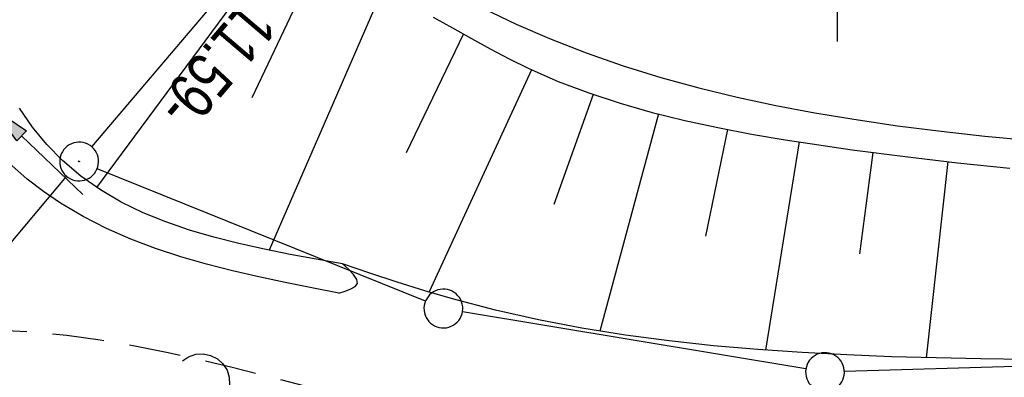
# Model space of a CAD drawing. Extents: x 509054 to 510069, y 459212 to 460305.
# Tile 57 of 66: x 509768 to 509806, y 460082 to 460096. Entities that reach past the tile are written whole.
import ezdxf

# ---------------------------------------------------------------- set-up
doc = ezdxf.new("R2010")
doc.units = 0
doc.header["$LTSCALE"] = 10
doc.header["$MEASUREMENT"] = 0
for name, pattern in [('AUSGEZOGEN', [0]), ('LT00', [0]), ('LT11', [0.3, 0.2, -0.1])]:
    doc.linetypes.add(name, pattern=pattern)
doc.layers.get('0').update_dxf_attribs({"linetype": 'LT00'})
for name, color, linetype in [('--EK_FBR', 1, 'LT00'), ('--EL_DFK_AB_L', 21, 'LT00'), ('--EL_DFK_AB_P', 7, 'LT00'), ('ABSTAND', 8, 'LT00'), ('DFK_AB_L', 21, 'LT00'), ('DFK_AB_P', 7, 'LT00'), ('DFK_GZPKT', 250, 'LT00'), ('DFK_KATASTER', 250, 'LT00'), ('DFK_NUTZUNG', 250, 'LT00'), ('PFEIL', 140, 'AUSGEZOGEN'), ('V109_AFBR_BAB', 250, 'LT00'), ('V109_BOESCH', 250, 'LT00'), ('V109_BOSCHUNG', 250, 'LT00'), ('V109_FELDWEG', 250, 'LT11'), ('V109_GRABEN', 250, 'LT00'), ('V109_RASTER', 250, 'LT00'), ('V110_AFBR_BAB', 250, 'LT00'), ('V110_BOESCH', 250, 'LT00'), ('V110_BOSCHUNG', 250, 'LT00'), ('V110_FELDWEG', 250, 'LT11'), ('V110_GRABEN', 250, 'LT00'), ('V110_RASTER', 250, 'LT00')]:
    doc.layers.add(name, color=color, linetype=linetype)
doc.styles.get("Standard").update_dxf_attribs({"font": 'ARIAL.TTF'})

# ---------------------------------------------------------------- blocks, each defined once
blk = doc.blocks.new('SYMB7010')
at = {"color": 0, "linetype": 'ByBlock'}
for points in [[(-0.031408, 0.499213), (-0.093728, 0.49134), (-0.15457, 0.475719), (-0.212975, 0.452595), (-0.268021, 0.422333), (-0.31884, 0.385411), (-0.36463, 0.342411), (-0.40467, 0.29401), (-0.438329, 0.240973), (-0.465074, 0.184136), (-0.484486, 0.124395), (-0.496256, 0.062692), (-0.5002, 0)], [(0.5002, 0), (0.496256, 0.062692), (0.484485, 0.124395), (0.465074, 0.184136), (0.438329, 0.240973), (0.40467, 0.29401), (0.36463, 0.342411), (0.31884, 0.385411), (0.268021, 0.422333), (0.212975, 0.452595), (0.15457, 0.475719), (0.093728, 0.49134), (0.031408, 0.499213), (-0.031408, 0.499213)], [(-0.5002, 0), (-0.496256, -0.062692), (-0.484486, -0.124395), (-0.465075, -0.184136), (-0.438329, -0.240973), (-0.404671, -0.29401), (-0.36463, -0.342411), (-0.31884, -0.385411), (-0.268021, -0.422333), (-0.212975, -0.452595), (-0.154571, -0.475719), (-0.093728, -0.49134), (-0.031408, -0.499213), (0.031408, -0.499213)], [(0.031408, -0.499213), (0.093728, -0.491341), (0.15457, -0.475719), (0.212975, -0.452595), (0.268021, -0.422333), (0.31884, -0.385411), (0.36463, -0.342411), (0.404671, -0.294011), (0.438329, -0.240974), (0.465075, -0.184136), (0.484486, -0.124395), (0.496256, -0.062692), (0.500201, 0)]]:
    blk.add_lwpolyline(points, dxfattribs=at)
blk = doc.blocks.new('SYMB0003')
at = {"color": 0, "linetype": 'ByBlock'}
for p, q in [((-0.015712, 0), (0.010166, 0.012015)), ((0, -0.021257), (-0.015712, 0)), ((0.010166, 0.012015), (0, -0.021257))]:
    blk.add_line(p, q, dxfattribs=at)
for points in [[(-0.031395, 0.499013), (-0.093691, 0.491144), (-0.154509, 0.475528), (-0.21289, 0.452414), (-0.267913, 0.422164), (-0.318712, 0.385257), (-0.364484, 0.342274), (-0.404509, 0.293893), (-0.438154, 0.240877), (-0.464888, 0.184062), (-0.484292, 0.124345), (-0.496058, 0.062667), (-0.5, 0)], [(0.5, 0), (0.496057, 0.062667), (0.484292, 0.124345), (0.464888, 0.184062), (0.438153, 0.240877), (0.404509, 0.293893), (0.364484, 0.342274), (0.318712, 0.385257), (0.267913, 0.422164), (0.21289, 0.452414), (0.154509, 0.475528), (0.093691, 0.491144), (0.031395, 0.499013), (-0.031395, 0.499013)], [(-0.5, 0), (-0.496058, -0.062667), (-0.484292, -0.124345), (-0.464888, -0.184062), (-0.438154, -0.240877), (-0.404509, -0.293893), (-0.364485, -0.342274), (-0.318712, -0.385257), (-0.267914, -0.422164), (-0.21289, -0.452414), (-0.154509, -0.475529), (-0.093691, -0.491144), (-0.031395, -0.499014), (0.031395, -0.499014)], [(0.031395, -0.499014), (0.093691, -0.491144), (0.154509, -0.475529), (0.21289, -0.452414), (0.267914, -0.422164), (0.318712, -0.385257), (0.364485, -0.342274), (0.404509, -0.293893), (0.438154, -0.240877), (0.464889, -0.184062), (0.484292, -0.124345), (0.496058, -0.062667), (0.5, 0)]]:
    blk.add_lwpolyline(points, dxfattribs=at)
blk = doc.blocks.new('SYMB7122')
at = {"color": 0, "linetype": 'ByBlock'}
for points in [[(-0.109975, -0.002365), (-0.106745, 0.026562), (-0.096041, 0.053629), (-0.078613, 0.076941), (-0.055681, 0.094866), (-0.028851, 0.106149), (0, 0.11)], [(0, 0.11), (0.028851, 0.106149), (0.055681, 0.094866), (0.078613, 0.076941), (0.096041, 0.053629), (0.106745, 0.026562), (0.109975, -0.002365)], [(-0.075234, -0.080249), (-0.093647, -0.057708), (-0.105504, -0.031126), (-0.109975, -0.002365)], [(0.109975, -0.002365), (0.105504, -0.031126), (0.093647, -0.057708), (0.075234, -0.080249)]]:
    blk.add_lwpolyline(points, dxfattribs=at)
blk = doc.blocks.new('Pfreil3')
at = {"layer": 'PFEIL'}
blk.add_hatch(color=256, dxfattribs=at).paths.add_polyline_path([(-1.549, 0.273), (-1.549, -0.273), (0, 0)])
for p, q in [((-1.549, 0), (-4.831, 0)), ((-1.549, -0.273), (-1.549, 0.273)), ((-1.549, 0.273), (0, 0)), ((0, 0), (-1.549, -0.273))]:
    blk.add_line(p, q, dxfattribs=at)

msp = doc.modelspace()

# ---------------------------------------------------------------- linework, layer by layer
at = {"layer": '--EK_FBR'}
for points in [[(509755.841, 460115.233), (509768.771, 460107.026), (509779.036, 460100.487), (509780.221, 460099.739), (509781.416, 460099.002), (509782.621, 460098.283), (509783.839, 460097.585), (509785.071, 460096.915), (509786.319, 460096.277), (509787.583, 460095.676), (509788.866, 460095.119), (509790.282, 460094.566), (509791.719, 460094.066), (509793.175, 460093.617), (509794.645, 460093.213), (509796.129, 460092.853), (509797.623, 460092.532), (509799.125, 460092.247), (509800.631, 460091.994), (509802.316, 460091.746), (509804.004, 460091.531), (509805.694, 460091.345), (509807.386, 460091.184)], [(509755.841, 460115.233), (509768.771, 460107.026), (509779.036, 460100.487), (509780.221, 460099.739), (509781.416, 460099.002), (509782.621, 460098.283), (509783.839, 460097.585), (509785.071, 460096.915), (509786.319, 460096.277), (509787.583, 460095.676), (509788.866, 460095.119), (509790.282, 460094.566), (509791.719, 460094.067), (509793.175, 460093.617), (509794.645, 460093.213), (509796.129, 460092.853), (509797.623, 460092.532), (509799.125, 460092.247), (509800.631, 460091.994), (509802.316, 460091.746), (509804.004, 460091.531), (509805.694, 460091.345), (509807.386, 460091.184)]]:
    msp.add_lwpolyline(points, dxfattribs=at)
at = {"layer": '--EL_DFK_AB_L'}
for p, q in [((509771.176, 460090.931), (509777.714, 460098.618)), ((509740.803, 460054.804), (509770.208, 460089.785))]:
    msp.add_line(p, q, dxfattribs=at)
at = {"layer": 'DFK_AB_L'}
for p, q in [((509771.176, 460090.931), (509777.714, 460098.618)), ((509740.803, 460054.804), (509770.208, 460089.785))]:
    msp.add_line(p, q, dxfattribs=at)
at = {"layer": 'DFK_KATASTER'}
for p, q in [((509784.075, 460084.951), (509771.386, 460090.078)), ((509798.78, 460082.333), (509785.51, 460084.546)), ((509852.931, 460083.778), (509800.27, 460082.232))]:
    msp.add_line(p, q, dxfattribs=at)
at = {"layer": 'V109_AFBR_BAB'}
msp.add_lwpolyline([(509755.841, 460115.233), (509768.771, 460107.026), (509779.036, 460100.487), (509780.221, 460099.739), (509781.416, 460099.002), (509782.621, 460098.283), (509783.839, 460097.585), (509785.071, 460096.915), (509786.319, 460096.277), (509787.583, 460095.676), (509788.866, 460095.119), (509790.282, 460094.566), (509791.719, 460094.066), (509793.175, 460093.617), (509794.645, 460093.213), (509796.129, 460092.853), (509797.623, 460092.532), (509799.125, 460092.247), (509800.631, 460091.994), (509802.316, 460091.746), (509804.004, 460091.531), (509805.694, 460091.345), (509807.386, 460091.184)], dxfattribs=at)
at = {"layer": 'V109_BOESCH'}
for points in [[(509784.379, 460095.942), (509785.118, 460095.533), (509785.85, 460095.123), (509786.581, 460094.72), (509787.317, 460094.331), (509788.066, 460093.962), (509789.21, 460093.46), (509790.391, 460093.013), (509791.604, 460092.615), (509792.843, 460092.262), (509794.105, 460091.949), (509795.384, 460091.671), (509796.675, 460091.424), (509797.974, 460091.202), (509799.276, 460091.002), (509800.576, 460090.818), (509802.617, 460090.552), (509804.645, 460090.315), (509806.667, 460090.105)], [(509807.281, 460082.698), (509805.548, 460082.723), (509803.815, 460082.758), (509802.085, 460082.806), (509800.359, 460082.873), (509798.636, 460082.964), (509796.919, 460083.081), (509795.207, 460083.231), (509793.503, 460083.416), (509791.807, 460083.643), (509790.121, 460083.915), (509788.444, 460084.236), (509786.778, 460084.612), (509785.125, 460085.046), (509784.055, 460085.361), (509782.989, 460085.696), (509781.926, 460086.044), (509780.865, 460086.399)]]:
    msp.add_lwpolyline(points, dxfattribs=at)
at = {"layer": 'V109_BOSCHUNG'}
for p, q in [((509778.089, 460098.47), (509771.366, 460089.36)), ((509779.779, 460097.933), (509777.361, 460092.821)), ((509782.389, 460096.954), (509778.039, 460086.925)), ((509785.541, 460095.296), (509783.33, 460090.694)), ((509788.178, 460093.91), (509784.218, 460085.311)), ((509790.557, 460092.956), (509789.042, 460088.696)), ((509793.084, 460092.199), (509790.817, 460083.797)), ((509795.747, 460091.599), (509794.9, 460087.475)), ((509798.523, 460091.116), (509797.224, 460083.058)), ((509801.374, 460090.711), (509800.859, 460086.793)), ((509804.269, 460090.357), (509803.433, 460082.767))]:
    msp.add_line(p, q, dxfattribs=at)
at = {"layer": 'V109_FELDWEG', "flags": 128}
msp.add_lwpolyline([(509858.03, 460082.749), (509855.519, 460082.503), (509853.007, 460082.253), (509850.495, 460081.996), (509847.984, 460081.727), (509845.474, 460081.443), (509843.625, 460081.224), (509841.777, 460080.999), (509839.928, 460080.774), (509838.08, 460080.554), (509836.231, 460080.344), (509834.382, 460080.149), (509832.532, 460079.973), (509830.682, 460079.822), (509828.831, 460079.701), (509827.09, 460079.617), (509825.348, 460079.559), (509823.605, 460079.522), (509821.86, 460079.501), (509820.114, 460079.491), (509818.366, 460079.488), (509816.617, 460079.486), (509814.866, 460079.48), (509813.112, 460079.466), (509811.357, 460079.44), (509809.703, 460079.399), (509808.049, 460079.348), (509806.393, 460079.291), (509804.738, 460079.233), (509803.083, 460079.179), (509801.429, 460079.134), (509799.777, 460079.103), (509798.128, 460079.091), (509796.482, 460079.102), (509794.839, 460079.143), (509793.202, 460079.217), (509791.569, 460079.33), (509789.942, 460079.487), (509788.322, 460079.692), (509786.709, 460079.951), (509785.439, 460080.196), (509784.173, 460080.471), (509782.91, 460080.769), (509781.648, 460081.085), (509780.387, 460081.411), (509779.127, 460081.741), (509777.864, 460082.069), (509776.6, 460082.388), (509775.333, 460082.691), (509774.061, 460082.973), (509772.784, 460083.226), (509771.5, 460083.444), (509770.209, 460083.621), (509768.91, 460083.75), (509767.602, 460083.824), (509766.283, 460083.837), (509765.162, 460083.796), (509764.039, 460083.706), (509762.92, 460083.564), (509761.811, 460083.368), (509760.718, 460083.118), (509759.646, 460082.811), (509758.602, 460082.446), (509757.591, 460082.021), (509756.62, 460081.534), (509755.695, 460080.983), (509754.761, 460080.325), (509753.882, 460079.598), (509753.052, 460078.809), (509752.267, 460077.965), (509751.523, 460077.071), (509750.814, 460076.135), (509750.136, 460075.162), (509749.484, 460074.159), (509748.854, 460073.131), (509748.24, 460072.086), (509747.64, 460071.029), (509747.047, 460069.967), (509746.457, 460068.906), (509745.865, 460067.853), (509744.995, 460066.343), (509744.113, 460064.858), (509743.221, 460063.393), (509742.322, 460061.946), (509741.416, 460060.512), (509740.506, 460059.087), (509739.593, 460057.667), (509738.679, 460056.248), (509737.766, 460054.826), (509736.306, 460052.534), (509734.852, 460050.228), (509733.403, 460047.91), (509732.082, 460045.785)], dxfattribs=at)
at = {"layer": 'V109_GRABEN'}
for points in [[(509780.865, 460086.399), (509779.854, 460086.579), (509778.848, 460086.766), (509777.85, 460086.966), (509776.867, 460087.185), (509775.902, 460087.429), (509774.96, 460087.705), (509774.046, 460088.02), (509773.164, 460088.38), (509772.318, 460088.792), (509771.514, 460089.261), (509770.756, 460089.794), (509770.048, 460090.397), (509769.447, 460091.017), (509768.891, 460091.694), (509768.383, 460092.419)], [(509780.723, 460085.269), (509779.688, 460085.47), (509778.657, 460085.676), (509777.631, 460085.893), (509776.613, 460086.128), (509775.607, 460086.386), (509774.615, 460086.673), (509773.641, 460086.995), (509772.686, 460087.358), (509771.754, 460087.767), (509770.847, 460088.228), (509769.969, 460088.747), (509769.312, 460089.193), (509768.681, 460089.679), (509768.085, 460090.209)], [(509780.723, 460085.269), (509780.969, 460085.346), (509781.189, 460085.429), (509781.356, 460085.524), (509781.446, 460085.636), (509781.428, 460085.798), (509781.301, 460085.984), (509781.101, 460086.188), (509780.865, 460086.399)]]:
    msp.add_lwpolyline(points, dxfattribs=at)
at = {"layer": 'V109_RASTER'}
msp.add_line((509800, 460095), (509800, 460105), dxfattribs=at)
at = {"layer": 'V110_AFBR_BAB'}
msp.add_lwpolyline([(509755.841, 460115.233), (509768.771, 460107.026), (509779.036, 460100.487), (509780.221, 460099.739), (509781.416, 460099.002), (509782.621, 460098.283), (509783.839, 460097.585), (509785.071, 460096.915), (509786.319, 460096.277), (509787.583, 460095.676), (509788.866, 460095.119), (509790.282, 460094.566), (509791.719, 460094.067), (509793.175, 460093.617), (509794.645, 460093.213), (509796.129, 460092.853), (509797.623, 460092.532), (509799.125, 460092.247), (509800.631, 460091.994), (509802.316, 460091.746), (509804.004, 460091.531), (509805.694, 460091.345), (509807.386, 460091.184)], dxfattribs=at)
at = {"layer": 'V110_BOESCH'}
for points in [[(509784.379, 460095.942), (509785.118, 460095.533), (509785.85, 460095.123), (509786.581, 460094.721), (509787.317, 460094.331), (509788.066, 460093.962), (509789.21, 460093.46), (509790.391, 460093.013), (509791.604, 460092.615), (509792.843, 460092.262), (509794.105, 460091.949), (509795.384, 460091.671), (509796.675, 460091.424), (509797.974, 460091.202), (509799.276, 460091.002), (509800.576, 460090.818), (509802.617, 460090.552), (509804.646, 460090.315), (509806.667, 460090.105)], [(509807.281, 460082.698), (509805.548, 460082.723), (509803.816, 460082.758), (509802.086, 460082.806), (509800.359, 460082.873), (509798.636, 460082.964), (509796.919, 460083.081), (509795.207, 460083.231), (509793.503, 460083.416), (509791.807, 460083.643), (509790.121, 460083.915), (509788.444, 460084.236), (509786.778, 460084.612), (509785.125, 460085.046), (509784.055, 460085.361), (509782.989, 460085.696), (509781.926, 460086.044), (509780.865, 460086.399)]]:
    msp.add_lwpolyline(points, dxfattribs=at)
at = {"layer": 'V110_BOSCHUNG'}
for p, q in [((509778.089, 460098.47), (509771.366, 460089.359)), ((509779.779, 460097.933), (509777.361, 460092.821)), ((509782.389, 460096.954), (509778.039, 460086.925)), ((509785.541, 460095.296), (509783.33, 460090.694)), ((509788.178, 460093.91), (509784.218, 460085.311)), ((509790.557, 460092.956), (509789.042, 460088.696)), ((509793.084, 460092.199), (509790.817, 460083.797)), ((509795.747, 460091.599), (509794.9, 460087.475)), ((509798.523, 460091.116), (509797.224, 460083.058)), ((509801.374, 460090.711), (509800.859, 460086.793)), ((509804.27, 460090.357), (509803.433, 460082.767))]:
    msp.add_line(p, q, dxfattribs=at)
at = {"layer": 'V110_FELDWEG', "flags": 128}
msp.add_lwpolyline([(509858.031, 460082.749), (509855.519, 460082.503), (509853.007, 460082.253), (509850.495, 460081.996), (509847.984, 460081.727), (509845.474, 460081.443), (509843.625, 460081.224), (509841.777, 460080.999), (509839.928, 460080.774), (509838.08, 460080.554), (509836.231, 460080.344), (509834.382, 460080.149), (509832.532, 460079.973), (509830.682, 460079.822), (509828.831, 460079.701), (509827.09, 460079.617), (509825.348, 460079.559), (509823.605, 460079.522), (509821.86, 460079.501), (509820.114, 460079.491), (509818.366, 460079.488), (509816.617, 460079.486), (509814.866, 460079.48), (509813.112, 460079.466), (509811.357, 460079.439), (509809.703, 460079.399), (509808.049, 460079.348), (509806.393, 460079.291), (509804.738, 460079.233), (509803.083, 460079.179), (509801.429, 460079.134), (509799.777, 460079.103), (509798.128, 460079.091), (509796.482, 460079.102), (509794.84, 460079.143), (509793.202, 460079.217), (509791.569, 460079.33), (509789.942, 460079.487), (509788.322, 460079.692), (509786.709, 460079.951), (509785.439, 460080.196), (509784.173, 460080.471), (509782.91, 460080.769), (509781.648, 460081.085), (509780.387, 460081.411), (509779.127, 460081.741), (509777.864, 460082.069), (509776.6, 460082.388), (509775.333, 460082.691), (509774.061, 460082.973), (509772.784, 460083.226), (509771.5, 460083.444), (509770.209, 460083.621), (509768.91, 460083.75), (509767.602, 460083.824), (509766.283, 460083.837), (509765.162, 460083.796), (509764.039, 460083.706), (509762.92, 460083.564), (509761.811, 460083.368), (509760.718, 460083.118), (509759.646, 460082.811), (509758.602, 460082.446), (509757.591, 460082.021), (509756.62, 460081.534), (509755.695, 460080.983), (509754.762, 460080.325), (509753.882, 460079.598), (509753.052, 460078.809), (509752.267, 460077.965), (509751.523, 460077.071), (509750.814, 460076.135), (509750.136, 460075.162), (509749.484, 460074.159), (509748.854, 460073.131), (509748.241, 460072.086), (509747.64, 460071.029), (509747.047, 460069.967), (509746.457, 460068.906), (509745.865, 460067.853), (509744.995, 460066.343), (509744.113, 460064.858), (509743.221, 460063.393), (509742.322, 460061.946), (509741.416, 460060.512), (509740.506, 460059.087), (509739.593, 460057.667), (509738.679, 460056.248), (509737.766, 460054.826), (509736.306, 460052.534), (509734.852, 460050.228), (509733.403, 460047.91), (509731.958, 460045.585), (509730.516, 460043.255), (509729.077, 460040.923), (509727.214, 460037.904), (509725.353, 460034.887), (509723.491, 460031.874), (509721.625, 460028.866), (509719.754, 460025.862), (509717.875, 460022.864), (509715.986, 460019.871), (509714.086, 460016.885), (509712.727, 460014.765), (509711.364, 460012.648), (509709.999, 460010.531), (509708.636, 460008.413), (509707.277, 460006.291), (509705.926, 460004.166), (509704.584, 460002.034), (509703.256, 459999.895), (509701.943, 459997.747), (509700.649, 459995.589), (509699.376, 459993.418), (509698.128, 459991.234), (509696.957, 459989.129), (509695.809, 459987.012), (509694.68, 459984.884), (509693.567, 459982.748), (509692.467, 459980.603), (509691.377, 459978.454), (509690.294, 459976.3), (509689.215, 459974.143), (509688.138, 459971.986), (509687.059, 459969.829), (509685.976, 459967.675), (509684.884, 459965.526), (509683.094, 459962.053), (509681.279, 459958.595), (509679.439, 459955.15), (509677.578, 459951.716), (509675.697, 459948.294), (509673.798, 459944.881), (509671.883, 459941.477), (509669.954, 459938.081), (509668.014, 459934.691), (509666.063, 459931.306), (509664.105, 459927.926), (509662.141, 459924.549), (509660.172, 459921.175), (509658.202, 459917.802), (509656.233, 459914.428), (509653.041, 459908.955), (509649.855, 459903.48), (509646.673, 459898.004), (509643.493, 459892.525), (509640.317, 459887.046), (509637.141, 459881.566), (509633.967, 459876.085), (509619.14, 459850.612), (509618.753, 459849.638), (509618.374, 459848.666), (509618.009, 459847.7), (509617.667, 459846.741), (509617.356, 459845.791), (509617.082, 459844.854), (509616.853, 459843.932), (509616.677, 459843.027), (509616.561, 459842.142), (509616.513, 459841.278), (509616.54, 459840.44), (509616.65, 459839.628), (509616.85, 459838.846), (509617.173, 459838.039), (509617.6, 459837.268), (509618.123, 459836.53), (509618.734, 459835.824), (509619.422, 459835.148), (509620.18, 459834.501), (509620.999, 459833.881), (509621.87, 459833.285), (509622.784, 459832.714), (509623.732, 459832.163), (509624.705, 459831.633), (509625.695, 459831.121), (509626.693, 459830.626), (509627.69, 459830.146), (509629.388, 459829.348), (509631.059, 459828.587), (509632.705, 459827.856), (509634.329, 459827.154), (509635.932, 459826.476), (509637.518, 459825.818), (509639.088, 459825.178), (509640.645, 459824.55), (509642.191, 459823.932), (509643.727, 459823.319), (509645.257, 459822.709), (509646.782, 459822.097), (509648.306, 459821.479), (509649.829, 459820.853), (509651.354, 459820.213), (509653.414, 459819.328), (509655.481, 459818.417), (509657.557, 459817.485), (509659.639, 459816.535), (509661.729, 459815.572), (509663.825, 459814.6), (509665.928, 459813.623), (509668.037, 459812.645), (509670.151, 459811.67), (509672.272, 459810.703), (509674.398, 459809.747), (509676.528, 459808.808), (509679.373, 459807.587), (509682.227, 459806.404), (509685.091, 459805.262), (509687.965, 459804.164), (509690.849, 459803.111), (509693.745, 459802.107), (509696.654, 459801.154), (509699.574, 459800.255), (509702.508, 459799.413), (509705.456, 459798.63), (509707.632, 459798.093), (509709.815, 459797.585), (509712.005, 459797.104), (509714.2, 459796.646), (509716.401, 459796.207), (509718.607, 459795.784), (509720.818, 459795.373), (509723.031, 459794.97), (509725.248, 459794.573), (509727.468, 459794.177), (509729.689, 459793.78), (509731.912, 459793.377), (509734.135, 459792.965), (509736.359, 459792.54), (509738.582, 459792.099), (509740.805, 459791.639), (509743.025, 459791.155), (509745.244, 459790.645), (509746.946, 459790.234), (509748.647, 459789.81), (509750.346, 459789.379), (509752.044, 459788.945), (509753.742, 459788.513), (509755.439, 459788.088), (509757.136, 459787.676), (509758.833, 459787.281), (509760.53, 459786.909), (509762.228, 459786.564), (509763.926, 459786.252), (509765.625, 459785.977), (509767.325, 459785.745), (509769.027, 459785.561), (509770.729, 459785.429), (509772.434, 459785.355), (509774.184, 459785.342), (509775.936, 459785.392), (509777.689, 459785.498), (509779.443, 459785.657), (509781.198, 459785.864), (509782.953, 459786.114), (509784.708, 459786.404), (509786.463, 459786.728), (509788.217, 459787.083), (509789.97, 459787.463), (509791.722, 459787.865), (509793.472, 459788.283), (509795.221, 459788.714), (509796.967, 459789.152), (509798.71, 459789.594), (509800.45, 459790.034), (509803.329, 459790.755), (509806.199, 459791.461), (509809.063, 459792.157), (509811.922, 459792.844), (509814.777, 459793.525), (509817.629, 459794.201), (509820.48, 459794.875)], dxfattribs=at)
at = {"layer": 'V110_GRABEN'}
for points in [[(509780.865, 460086.399), (509779.854, 460086.579), (509778.848, 460086.766), (509777.851, 460086.966), (509776.867, 460087.184), (509775.902, 460087.429), (509774.96, 460087.705), (509774.046, 460088.02), (509773.164, 460088.38), (509772.318, 460088.792), (509771.514, 460089.261), (509770.756, 460089.794), (509770.048, 460090.397), (509769.447, 460091.017), (509768.891, 460091.693), (509768.383, 460092.419)], [(509780.723, 460085.269), (509779.688, 460085.47), (509778.657, 460085.676), (509777.631, 460085.893), (509776.613, 460086.128), (509775.607, 460086.386), (509774.615, 460086.673), (509773.641, 460086.995), (509772.686, 460087.358), (509771.754, 460087.767), (509770.847, 460088.228), (509769.969, 460088.747), (509769.312, 460089.193), (509768.681, 460089.679), (509768.085, 460090.209)], [(509780.723, 460085.269), (509780.969, 460085.346), (509781.189, 460085.429), (509781.356, 460085.524), (509781.446, 460085.636), (509781.428, 460085.798), (509781.301, 460085.984), (509781.101, 460086.188), (509780.865, 460086.399)]]:
    msp.add_lwpolyline(points, dxfattribs=at)
at = {"layer": 'V110_RASTER'}
msp.add_line((509800, 460095), (509800, 460105), dxfattribs=at)

# ---------------------------------------------------------------- block references
at = {"layer": '--EL_DFK_AB_P', "xscale": 1.500000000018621, "yscale": 1.5, "zscale": 1.5, "rotation": 264.7377099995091}
msp.add_blockref('SYMB0003', (509770.69, 460090.36), dxfattribs=at)
at = {"layer": 'DFK_AB_P', "xscale": 1.500000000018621, "yscale": 1.5, "zscale": 1.5, "rotation": 264.7377099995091}
msp.add_blockref('SYMB0003', (509770.69, 460090.36), dxfattribs=at)
at = {"layer": 'DFK_GZPKT', "xscale": 1.500000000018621, "yscale": 1.5, "zscale": 1.5, "rotation": 264.7377099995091}
for p in [(509784.77, 460084.67), (509799.52, 460082.21)]:
    msp.add_blockref('SYMB7010', p, dxfattribs=at)
at = {"layer": 'DFK_NUTZUNG', "xscale": 10.00000000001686, "yscale": 10, "zscale": 10, "rotation": 264.7377100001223}
msp.add_blockref('SYMB7122', (509775.41, 460081.82), dxfattribs=at)
at = {"layer": 'PFEIL', "rotation": 136.1697401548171}
msp.add_blockref('Pfreil3', (509767.35, 460092.424), dxfattribs=at)

# ---------------------------------------------------------------- texts
at = {"layer": 'ABSTAND', "width": 0.75}
msp.add_text(' -11.59-', height=1.8, rotation=-130.3812, dxfattribs=at).set_placement((509777.81, 460097.549))

doc.saveas('drawing.dxf')
